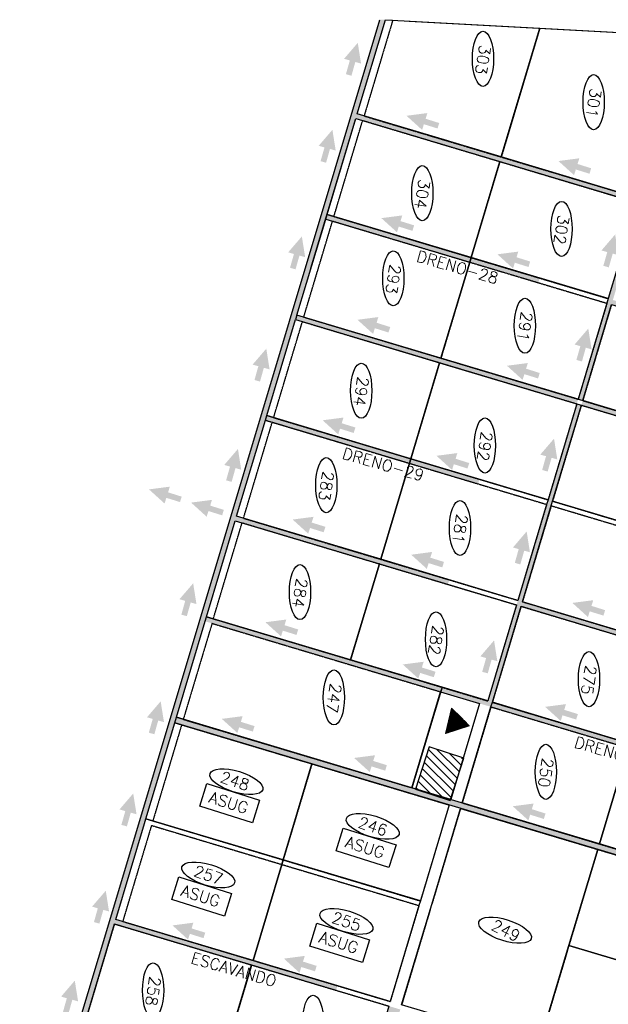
# Model space of a CAD drawing. Header units: millimetres. Extents: x 321136 to 325021, y 8937921 to 8941837.
# Tile 3 of 4: x 322684 to 323917, y 8939457 to 8941521. Entities that reach past the tile are written whole.
import ezdxf
from ezdxf.enums import TextEntityAlignment as Align

# ---------------------------------------------------------------- set-up
doc = ezdxf.new("R2010")
doc.units = ezdxf.units.MM
doc.linetypes.add('ACAD_ISO10W100', pattern=[18.5, 12, -3, 0.5, -3])
doc.linetypes.add('DASHED2', pattern=[0.3, 0.2, -0.1])
for name, color, linetype in [('000', 5, 'Continuous'), ('CORR', 7, 'DASHED2'), ('EB', 160, 'Continuous'), ('HATCH VARDE', 3, 'Continuous'), ('HATCH VERDE', 3, 'Continuous'), ('HATCH VERMELHA', 1, 'Continuous'), ('LOTE', 7, 'DASHED2'), ('NOVA MALHA', 1, 'Continuous'), ('PA-LOTE', 7, 'Continuous'), ('PA-NUM-LOTE-5', 3, 'Continuous'), ('RC', 4, 'Continuous')]:
    doc.layers.add(name, color=color, linetype=linetype)
doc.styles.add('140CL', font='simplex.shx')

# ---------------------------------------------------------------- blocks, each defined once
blk = doc.blocks.new('*X1')
at = {"color": 0}
for p, q in [((313863.2, 8918396), (313899.9, 8918432.7)), ((313863.3, 8918395.9), (313900, 8918432.6)), ((313863.4, 8918395.9), (313900, 8918432.5)), ((313863.6, 8918395.9), (313900, 8918432.3)), ((313863.7, 8918395.8), (313900.1, 8918432.2)), ((313863.9, 8918395.8), (313900.1, 8918432.1)), ((313864, 8918395.8), (313900.2, 8918431.9)), ((313864.2, 8918395.7), (313900.2, 8918431.8)), ((313864.3, 8918395.7), (313900.3, 8918431.7)), ((313864.4, 8918395.7), (313900.3, 8918431.5)), ((313864.6, 8918395.6), (313900.3, 8918431.4)), ((313864.7, 8918395.6), (313900.4, 8918431.3)), ((313864.9, 8918395.6), (313900.4, 8918431.1)), ((313865, 8918395.5), (313900.5, 8918431)), ((313865.2, 8918395.5), (313900.5, 8918430.8)), ((313865.3, 8918395.5), (313900.6, 8918430.7)), ((313865.4, 8918395.4), (313900.6, 8918430.6)), ((313865.6, 8918395.4), (313900.6, 8918430.4)), ((313865.7, 8918395.4), (313900.7, 8918430.3)), ((313865.9, 8918395.3), (313900.7, 8918430.2)), ((313866, 8918395.3), (313900.8, 8918430)), ((313866.2, 8918395.3), (313900.8, 8918429.9)), ((313866.3, 8918395.2), (313900.9, 8918429.8)), ((313866.4, 8918395.2), (313900.9, 8918429.6)), ((313866.6, 8918395.2), (313900.9, 8918429.5)), ((313866.7, 8918395.1), (313901, 8918429.4)), ((313866.9, 8918395.1), (313901, 8918429.2)), ((313867, 8918395.1), (313901.1, 8918429.1)), ((313867.2, 8918395), (313901.1, 8918429)), ((313867.3, 8918395), (313901.2, 8918428.8)), ((313867.4, 8918395), (313901.2, 8918428.7)), ((313867.6, 8918394.9), (313901.2, 8918428.6)), ((313867.7, 8918394.9), (313901.3, 8918428.4)), ((313867.9, 8918394.8), (313901.3, 8918428.3)), ((313868, 8918394.8), (313901.4, 8918428.2)), ((313868.2, 8918394.8), (313901.4, 8918428)), ((313868.3, 8918394.7), (313901.5, 8918427.9)), ((313868.4, 8918394.7), (313901.5, 8918427.8)), ((313868.6, 8918394.7), (313901.5, 8918427.6)), ((313868.7, 8918394.6), (313901.6, 8918427.5)), ((313868.9, 8918394.6), (313901.6, 8918427.4)), ((313869, 8918394.6), (313901.7, 8918427.2)), ((313869.2, 8918394.5), (313901.7, 8918427.1)), ((313869.3, 8918394.5), (313901.8, 8918427)), ((313869.4, 8918394.5), (313901.8, 8918426.8)), ((313869.6, 8918394.4), (313901.8, 8918426.7)), ((313869.7, 8918394.4), (313901.9, 8918426.6)), ((313869.9, 8918394.4), (313901.9, 8918426.4)), ((313870, 8918394.3), (313902, 8918426.3)), ((313870.2, 8918394.3), (313902, 8918426.2)), ((313870.3, 8918394.3), (313902.1, 8918426)), ((313870.4, 8918394.2), (313902.1, 8918425.9)), ((313870.6, 8918394.2), (313902.2, 8918425.8)), ((313870.7, 8918394.2), (313902.2, 8918425.6)), ((313870.9, 8918394.1), (313902.2, 8918425.5)), ((313871, 8918394.1), (313902.3, 8918425.4)), ((313871.2, 8918394.1), (313902.3, 8918425.2)), ((313871.3, 8918394), (313902.4, 8918425.1)), ((313871.4, 8918394), (313902.4, 8918425)), ((313871.6, 8918394), (313902.5, 8918424.8)), ((313871.7, 8918393.9), (313902.5, 8918424.7)), ((313871.9, 8918393.9), (313902.5, 8918424.6)), ((313872, 8918393.9), (313902.6, 8918424.4)), ((313872.2, 8918393.8), (313902.6, 8918424.3)), ((313872.3, 8918393.8), (313902.7, 8918424.2)), ((313872.4, 8918393.8), (313902.7, 8918424)), ((313872.6, 8918393.7), (313902.8, 8918423.9)), ((313872.7, 8918393.7), (313902.8, 8918423.8)), ((313872.9, 8918393.7), (313902.8, 8918423.6)), ((313873, 8918393.6), (313902.9, 8918423.5)), ((313873.2, 8918393.6), (313902.9, 8918423.4)), ((313873.3, 8918393.6), (313903, 8918423.2)), ((313873.4, 8918393.5), (313903, 8918423.1)), ((313873.6, 8918393.5), (313903.1, 8918423)), ((313873.7, 8918406.7), (313899.9, 8918432.9)), ((313873.7, 8918393.5), (313903.1, 8918422.8)), ((313873.9, 8918393.4), (313903.1, 8918422.7)), ((313874, 8918393.4), (313903.2, 8918422.6)), ((313874.2, 8918393.4), (313903.2, 8918422.4)), ((313874.3, 8918393.3), (313903.3, 8918422.3)), ((313874.4, 8918393.3), (313903.3, 8918422.2)), ((313874.6, 8918393.3), (313903.4, 8918422)), ((313874.7, 8918393.2), (313903.4, 8918421.9)), ((313874.9, 8918393.2), (313903.4, 8918421.8)), ((313875, 8918393.1), (313903.5, 8918421.6)), ((313875.2, 8918393.1), (313903.5, 8918421.5)), ((313875.3, 8918393.1), (313903.6, 8918421.4)), ((313875.4, 8918393), (313903.6, 8918421.2)), ((313875.6, 8918393), (313903.7, 8918421.1)), ((313875.7, 8918393), (313903.7, 8918421)), ((313875.9, 8918392.9), (313903.7, 8918420.8)), ((313876, 8918392.9), (313903.8, 8918420.7)), ((313876.2, 8918392.9), (313903.8, 8918420.6)), ((313876.3, 8918392.8), (313903.9, 8918420.4)), ((313876.4, 8918392.8), (313903.9, 8918420.3)), ((313888.9, 8918422), (313899.8, 8918433)), ((313876.6, 8918392.8), (313904, 8918420.2)), ((313876.7, 8918392.7), (313904, 8918420)), ((313876.9, 8918392.7), (313904, 8918419.9)), ((313877, 8918392.7), (313904.1, 8918419.8)), ((313877.2, 8918392.6), (313904.1, 8918419.6)), ((313877.3, 8918392.6), (313904.2, 8918419.5)), ((313877.4, 8918392.6), (313904.2, 8918419.4)), ((313877.6, 8918392.5), (313904.3, 8918419.2)), ((313877.7, 8918392.5), (313904.3, 8918419.1)), ((313877.9, 8918392.5), (313904.4, 8918419)), ((313878, 8918392.4), (313904.4, 8918418.8)), ((313878.2, 8918392.4), (313904.4, 8918418.7)), ((313878.3, 8918392.4), (313904.5, 8918418.6)), ((313878.4, 8918392.3), (313904.5, 8918418.4)), ((313878.6, 8918392.3), (313904.6, 8918418.3)), ((313878.7, 8918392.3), (313904.6, 8918418.2)), ((313878.9, 8918392.2), (313904.7, 8918418)), ((313879, 8918392.2), (313904.7, 8918417.9)), ((313879.2, 8918392.2), (313904.7, 8918417.8)), ((313879.3, 8918392.1), (313904.8, 8918417.6)), ((313879.4, 8918392.1), (313904.8, 8918417.5)), ((313879.6, 8918392.1), (313904.9, 8918417.4)), ((313879.7, 8918392), (313904.9, 8918417.2)), ((313879.9, 8918392), (313905, 8918417.1)), ((313880, 8918392), (313905, 8918416.9)), ((313880.2, 8918391.9), (313905, 8918416.8)), ((313880.3, 8918391.9), (313905.1, 8918416.7)), ((313880.4, 8918391.9), (313905.1, 8918416.5)), ((313880.6, 8918391.8), (313905.2, 8918416.4)), ((313880.7, 8918391.8), (313905.2, 8918416.3)), ((313880.9, 8918391.8), (313905.3, 8918416.1)), ((313881, 8918391.7), (313905.3, 8918416)), ((313881.2, 8918391.7), (313905.3, 8918415.9)), ((313881.3, 8918391.7), (313905.4, 8918415.7)), ((313881.4, 8918391.6), (313905.4, 8918415.6)), ((313881.6, 8918391.6), (313905.5, 8918415.5)), ((313881.7, 8918391.6), (313905.5, 8918415.3)), ((313881.9, 8918391.5), (313905.6, 8918415.2)), ((313882, 8918391.5), (313905.6, 8918415.1)), ((313882.1, 8918391.5), (313905.6, 8918414.9)), ((313882.3, 8918391.4), (313905.7, 8918414.8)), ((313882.4, 8918391.4), (313905.7, 8918414.7)), ((313882.6, 8918391.3), (313905.8, 8918414.5)), ((313882.7, 8918391.3), (313905.8, 8918414.4)), ((313882.9, 8918391.3), (313905.9, 8918414.3)), ((313883, 8918391.2), (313905.9, 8918414.1)), ((313883.1, 8918391.2), (313905.9, 8918414)), ((313883.3, 8918391.2), (313906, 8918413.9)), ((313883.4, 8918391.1), (313906, 8918413.7)), ((313883.6, 8918391.1), (313906.1, 8918413.6)), ((313883.7, 8918391.1), (313906.1, 8918413.5)), ((313883.9, 8918391), (313906.2, 8918413.3)), ((313884, 8918391), (313906.2, 8918413.2)), ((313884.1, 8918391), (313906.2, 8918413.1)), ((313884.3, 8918390.9), (313906.3, 8918412.9)), ((313884.4, 8918390.9), (313906.3, 8918412.8)), ((313884.6, 8918390.9), (313906.4, 8918412.7)), ((313884.7, 8918390.8), (313906.4, 8918412.5)), ((313884.9, 8918390.8), (313906.5, 8918412.4)), ((313885, 8918390.8), (313906.5, 8918412.3)), ((313885.1, 8918390.7), (313906.6, 8918412.1)), ((313885.3, 8918390.7), (313906.6, 8918412)), ((313885.4, 8918390.7), (313906.6, 8918411.9)), ((313885.6, 8918390.6), (313906.7, 8918411.7)), ((313885.7, 8918390.6), (313906.7, 8918411.6)), ((313885.9, 8918390.6), (313906.8, 8918411.5)), ((313886, 8918390.5), (313906.8, 8918411.3)), ((313886.1, 8918390.5), (313906.9, 8918411.2)), ((313886.3, 8918390.5), (313906.9, 8918411.1)), ((313886.4, 8918390.4), (313906.9, 8918410.9)), ((313886.6, 8918390.4), (313907, 8918410.8)), ((313886.7, 8918390.4), (313907, 8918410.7)), ((313886.9, 8918390.3), (313907.1, 8918410.5)), ((313887, 8918390.3), (313907.1, 8918410.4)), ((313887.1, 8918390.3), (313907.2, 8918410.3)), ((313887.3, 8918390.2), (313907.2, 8918410.1)), ((313887.4, 8918390.2), (313907.2, 8918410)), ((313887.6, 8918390.2), (313907.3, 8918409.9)), ((313887.7, 8918390.1), (313907.3, 8918409.7)), ((313887.9, 8918390.1), (313907.4, 8918409.6)), ((313888, 8918390.1), (313907.4, 8918409.5)), ((313888.1, 8918390), (313907.5, 8918409.3)), ((313888.3, 8918390), (313907.5, 8918409.2)), ((313888.4, 8918390), (313907.5, 8918409.1)), ((313888.6, 8918389.9), (313907.6, 8918408.9)), ((313888.7, 8918389.9), (313907.6, 8918408.8)), ((313888.9, 8918389.9), (313907.7, 8918408.7)), ((313889, 8918389.8), (313907.7, 8918408.5)), ((313889.1, 8918389.8), (313907.8, 8918408.4)), ((313889.3, 8918389.8), (313907.8, 8918408.3)), ((313889.4, 8918389.7), (313907.8, 8918408.1)), ((313889.6, 8918389.7), (313907.9, 8918408)), ((313889.7, 8918389.6), (313907.9, 8918407.9)), ((313889.9, 8918389.6), (313908, 8918407.7)), ((313890, 8918389.6), (313908, 8918407.6)), ((313890.1, 8918389.5), (313908.1, 8918407.5)), ((313890.3, 8918389.5), (313908.1, 8918407.3)), ((313890.4, 8918389.5), (313908.1, 8918407.2)), ((313890.6, 8918389.4), (313908.2, 8918407.1)), ((313890.7, 8918389.4), (313908.2, 8918406.9)), ((313890.9, 8918389.4), (313908.3, 8918406.8)), ((313891, 8918389.3), (313908.3, 8918406.7)), ((313891.1, 8918389.3), (313908.4, 8918406.5)), ((313891.3, 8918389.3), (313908.4, 8918406.4)), ((313891.4, 8918389.2), (313908.4, 8918406.3)), ((313891.6, 8918389.2), (313908.5, 8918406.1)), ((313891.7, 8918389.2), (313908.5, 8918406)), ((313891.9, 8918389.1), (313908.6, 8918405.9)), ((313892, 8918389.1), (313908.6, 8918405.7)), ((313892.1, 8918389.1), (313908.7, 8918405.6)), ((313892.3, 8918389), (313908.7, 8918405.5)), ((313892.4, 8918389), (313908.8, 8918405.3)), ((313892.6, 8918389), (313908.8, 8918405.2)), ((313892.7, 8918388.9), (313908.8, 8918405.1)), ((313892.9, 8918388.9), (313908.9, 8918404.9)), ((313893, 8918388.9), (313908.9, 8918404.8)), ((313893.1, 8918388.8), (313909, 8918404.7)), ((313893.3, 8918388.8), (313909, 8918404.5)), ((313893.4, 8918388.8), (313909.1, 8918404.4)), ((313893.6, 8918388.7), (313909.1, 8918404.3)), ((313893.7, 8918388.7), (313909.1, 8918404.1)), ((313893.9, 8918388.7), (313909.2, 8918404)), ((313894, 8918388.6), (313909.2, 8918403.9)), ((313894.1, 8918388.6), (313909.3, 8918403.7)), ((313894.3, 8918388.6), (313909.3, 8918403.6)), ((313894.4, 8918388.5), (313909.4, 8918403.5)), ((313894.6, 8918388.5), (313909.4, 8918403.3)), ((313894.7, 8918388.5), (313909.4, 8918403.2)), ((313894.9, 8918388.4), (313909.5, 8918403.1)), ((313895, 8918388.4), (313909.5, 8918402.9)), ((313895.1, 8918388.4), (313909.6, 8918402.8)), ((313895.3, 8918388.3), (313909.6, 8918402.6)), ((313895.4, 8918388.3), (313909.7, 8918402.5)), ((313895.6, 8918388.3), (313909.7, 8918402.4)), ((313895.7, 8918388.2), (313909.7, 8918402.2)), ((313895.9, 8918388.2), (313909.8, 8918402.1)), ((313896, 8918388.2), (313909.8, 8918402)), ((313896.1, 8918388.1), (313909.9, 8918401.8)), ((313896.3, 8918388.1), (313909.9, 8918401.7)), ((313896.4, 8918388.1), (313910, 8918401.6)), ((313896.6, 8918388), (313910, 8918401.4)), ((313896.7, 8918388), (313910, 8918401.3)), ((313896.9, 8918387.9), (313910.1, 8918401.2)), ((313897, 8918387.9), (313910.1, 8918401)), ((313897.1, 8918387.9), (313910.2, 8918400.9)), ((313897.3, 8918387.8), (313910.2, 8918400.8)), ((313897.4, 8918387.8), (313910.3, 8918400.6)), ((313897.6, 8918387.8), (313910.3, 8918400.5)), ((313897.7, 8918387.7), (313910.3, 8918400.4)), ((313897.9, 8918387.7), (313910.4, 8918400.2)), ((313898, 8918387.7), (313910.4, 8918400.1)), ((313898.1, 8918387.6), (313910.5, 8918400)), ((313898.3, 8918387.6), (313910.5, 8918399.8)), ((313898.4, 8918387.6), (313910.6, 8918399.7)), ((313898.6, 8918387.5), (313910.6, 8918399.6)), ((313898.7, 8918387.5), (313910.6, 8918399.4)), ((313898.9, 8918387.5), (313910.7, 8918399.3)), ((313899, 8918387.4), (313910.7, 8918399.2)), ((313899.1, 8918387.4), (313910.8, 8918399)), ((313899.3, 8918387.4), (313910.8, 8918398.9)), ((313899.4, 8918387.3), (313910.9, 8918398.8)), ((313899.6, 8918387.3), (313910.9, 8918398.6)), ((313899.7, 8918387.3), (313911, 8918398.5)), ((313899.9, 8918387.2), (313911, 8918398.4)), ((313900, 8918387.2), (313911, 8918398.2)), ((313900.1, 8918387.2), (313911.1, 8918398.1)), ((313900.3, 8918387.1), (313911.1, 8918398)), ((313900.4, 8918387.1), (313911.2, 8918397.8)), ((313900.6, 8918387.1), (313911.2, 8918397.7)), ((313900.7, 8918387), (313911.3, 8918397.6)), ((313900.9, 8918387), (313911.3, 8918397.4)), ((313901, 8918387), (313911.3, 8918397.3)), ((313901.1, 8918386.9), (313911.4, 8918397.2)), ((313901.3, 8918386.9), (313911.4, 8918397)), ((313901.4, 8918386.9), (313911.5, 8918396.9)), ((313901.6, 8918386.8), (313911.5, 8918396.8)), ((313901.7, 8918386.8), (313911.6, 8918396.6)), ((313901.9, 8918386.8), (313911.6, 8918396.5)), ((313902, 8918386.7), (313911.6, 8918396.4)), ((313902.1, 8918386.7), (313911.7, 8918396.2)), ((313902.3, 8918386.7), (313911.7, 8918396.1)), ((313902.4, 8918386.6), (313911.8, 8918396)), ((313902.6, 8918386.6), (313911.8, 8918395.8)), ((313902.7, 8918386.6), (313911.9, 8918395.7)), ((313902.9, 8918386.5), (313911.9, 8918395.6)), ((313903, 8918386.5), (313911.9, 8918395.4)), ((313903.1, 8918386.5), (313912, 8918395.3)), ((313903.3, 8918386.4), (313912, 8918395.2)), ((313903.4, 8918386.4), (313912.1, 8918395)), ((313903.6, 8918386.4), (313912.1, 8918394.9)), ((313903.7, 8918386.3), (313912.2, 8918394.8)), ((313903.9, 8918386.3), (313912.2, 8918394.6)), ((313904, 8918386.3), (313912.2, 8918394.5)), ((313904.1, 8918386.2), (313912.3, 8918394.4)), ((313904.3, 8918386.2), (313912.3, 8918394.2)), ((313904.4, 8918386.1), (313912.4, 8918394.1)), ((313904.6, 8918386.1), (313912.4, 8918394)), ((313904.7, 8918386.1), (313912.5, 8918393.8)), ((313904.9, 8918386), (313912.5, 8918393.7)), ((313905, 8918386), (313912.5, 8918393.6)), ((313905.1, 8918386), (313912.6, 8918393.4)), ((313905.3, 8918385.9), (313912.6, 8918393.3)), ((313905.4, 8918385.9), (313912.7, 8918393.2)), ((313905.6, 8918385.9), (313912.7, 8918393)), ((313905.7, 8918385.8), (313912.8, 8918392.9)), ((313905.9, 8918385.8), (313912.8, 8918392.8)), ((313906, 8918385.8), (313912.8, 8918392.6)), ((313906.1, 8918385.7), (313912.9, 8918392.5)), ((313906.3, 8918385.7), (313912.9, 8918392.4)), ((313906.4, 8918385.7), (313913, 8918392.2)), ((313906.6, 8918385.6), (313913, 8918392.1)), ((313906.7, 8918385.6), (313913.1, 8918392)), ((313906.9, 8918385.6), (313913.1, 8918391.8)), ((313907, 8918385.5), (313913.1, 8918391.7)), ((313907.1, 8918385.5), (313913.2, 8918391.6)), ((313907.3, 8918385.5), (313913.2, 8918391.4)), ((313907.4, 8918385.4), (313913.3, 8918391.3)), ((313907.6, 8918385.4), (313913.3, 8918391.2)), ((313907.7, 8918385.4), (313913.4, 8918391)), ((313907.9, 8918385.3), (313913.4, 8918390.9)), ((313908, 8918385.3), (313913.5, 8918390.8)), ((313908.1, 8918385.3), (313913.5, 8918390.6)), ((313908.3, 8918385.2), (313913.5, 8918390.5)), ((313908.4, 8918385.2), (313913.6, 8918390.4)), ((313908.6, 8918385.2), (313913.6, 8918390.2)), ((313908.7, 8918385.1), (313913.7, 8918390.1)), ((313908.9, 8918385.1), (313913.7, 8918390)), ((313909, 8918385.1), (313913.8, 8918389.8)), ((313909.1, 8918385), (313913.8, 8918389.7)), ((313909.3, 8918385), (313913.8, 8918389.6)), ((313909.4, 8918385), (313913.9, 8918389.4)), ((313909.6, 8918384.9), (313913.9, 8918389.3)), ((313909.7, 8918384.9), (313914, 8918389.2)), ((313909.9, 8918384.9), (313914, 8918389)), ((313910, 8918384.8), (313914.1, 8918388.9)), ((313910.1, 8918384.8), (313914.1, 8918388.8)), ((313910.3, 8918384.8), (313914.1, 8918388.6)), ((313910.4, 8918384.7), (313914.2, 8918388.5)), ((313910.6, 8918384.7), (313914.2, 8918388.3)), ((313910.7, 8918384.7), (313914.3, 8918388.2)), ((313910.9, 8918384.6), (313914.3, 8918388.1)), ((313911, 8918384.6), (313914.4, 8918387.9)), ((313911.1, 8918384.6), (313914.4, 8918387.8)), ((313911.3, 8918384.5), (313914.4, 8918387.7)), ((313911.4, 8918384.5), (313914.5, 8918387.5)), ((313911.6, 8918384.4), (313914.5, 8918387.4)), ((313911.7, 8918384.4), (313914.6, 8918387.3)), ((313911.9, 8918384.4), (313914.6, 8918387.1)), ((313912, 8918384.3), (313914.7, 8918387)), ((313912.1, 8918384.3), (313914.7, 8918386.9)), ((313912.3, 8918384.3), (313914.7, 8918386.7)), ((313912.4, 8918384.2), (313914.8, 8918386.6)), ((313912.6, 8918384.2), (313914.8, 8918386.5)), ((313912.7, 8918384.2), (313914.9, 8918386.3)), ((313912.9, 8918384.1), (313914.9, 8918386.2)), ((313913, 8918384.1), (313915, 8918386.1)), ((313913.1, 8918384.1), (313915, 8918385.9)), ((313913.3, 8918384), (313915, 8918385.8)), ((313913.4, 8918384), (313915.1, 8918385.7)), ((313913.6, 8918384), (313915.1, 8918385.5)), ((313913.7, 8918383.9), (313915.2, 8918385.4)), ((313913.9, 8918383.9), (313915.2, 8918385.3)), ((313914, 8918383.9), (313915.3, 8918385.1)), ((313914.1, 8918383.8), (313915.3, 8918385)), ((313914.3, 8918383.8), (313915.3, 8918384.9)), ((313914.4, 8918383.8), (313915.4, 8918384.7)), ((313914.6, 8918383.7), (313915.4, 8918384.6)), ((313914.7, 8918383.7), (313915.5, 8918384.5)), ((313914.8, 8918383.7), (313915.5, 8918384.3)), ((313915, 8918383.6), (313915.6, 8918384.2)), ((313915.1, 8918383.6), (313915.6, 8918384.1)), ((313915.3, 8918383.6), (313915.7, 8918383.9)), ((313915.4, 8918383.5), (313915.7, 8918383.8)), ((313915.6, 8918383.5), (313915.7, 8918383.7)), ((313915.7, 8918383.5), (313915.8, 8918383.5))]:
    blk.add_line(p, q, dxfattribs=at)
blk = doc.blocks.new('*X2')
at = {"color": 0}
for p, q in [((312795.5, 8921908.9), (312856.5, 8921970)), ((312795.7, 8921926.8), (312843.1, 8921974.3)), ((312804, 8921952.8), (312829.7, 8921978.5)), ((312812.4, 8921978.8), (312816.4, 8921982.8)), ((312808.8, 8921904.6), (312869.9, 8921965.7)), ((312822.2, 8921900.3), (312883.3, 8921961.4)), ((312835.6, 8921896), (312896.7, 8921957.1)), ((312849, 8921891.7), (312898.2, 8921940.9)), ((312862.4, 8921887.4), (312889.8, 8921914.9)), ((312875.8, 8921883.1), (312881.5, 8921888.8))]:
    blk.add_line(p, q, dxfattribs=at)

msp = doc.modelspace()

# ---------------------------------------------------------------- hatches: boundary and pattern name
at = {"layer": 'HATCH VARDE'}
h = msp.add_hatch(color=256, dxfattribs=at)
h.paths.add_polyline_path([(324091.9, 8941497.4), (324081.7, 8941486), (324081.7, 8941486), (324091.9, 8941485.4), (324487.8, 8941463.7), (324488.4, 8941475.7)])
h.paths.add_polyline_path([(324091.9, 8941485.4), (324081.7, 8941486), (323664.4, 8940093), (323674, 8940090.2)])
h.paths.add_polyline_path([(323989.6, 8941143.9), (323986.8, 8941134.3), (324844.4, 8940877.4), (324847.2, 8940887)])
h.paths.add_polyline_path([(323390.9, 8941323.2), (323388, 8941313.7), (323977.2, 8941137.2), (323980, 8941146.8)])
h.paths.add_polyline_path([(323450, 8941520.6), (323438, 8941520.6), (322684.9, 8939006.4), (322695.9, 8939003.1), (323261.8, 8940892.2), (323261.8, 8940892.2), (323264.6, 8940901.7)])
h.paths.add_polyline_path([(323853.8, 8940725.3), (323850.9, 8940715.7), (324722.6, 8940454.6), (324725.5, 8940464.2)])
h.paths.add_polyline_path([(323264.6, 8940901.7), (323261.8, 8940892.2), (323850.9, 8940715.7), (323853.8, 8940725.3)])
h.paths.add_polyline_path([(323853.8, 8940725.3), (323853.8, 8940725.3), (323850.9, 8940715.7), (323850.9, 8940715.7)], flags=16)
h.paths.add_polyline_path([(323737.1, 8940300.9), (323734.3, 8940291.3), (324596.4, 8940033.1), (324599.3, 8940042.7)])
h.paths.add_polyline_path([(323012.1, 8940058.8), (323008.7, 8940047.3), (324469.6, 8939609.7), (324473, 8939621.2)])
h.paths.add_polyline_path([(323481.2, 8939446.4), (323457.2, 8939453.6), (323331, 8939032.1), (323354.9, 8939024.9)])
h.paths.add_polyline_path([(323357.8, 8939034.5), (323357.7, 8939034.3), (323354.9, 8939024.9), (324230.2, 8938762.7), (324233.1, 8938772.3)])
h.paths.add_polyline_path([(323354.9, 8939024.9), (323331, 8939032.1), (323300.8, 8938931.5), (323324.8, 8938924.3)])
for points in [[(323494.2, 8941319.2), (323526.9, 8941289.6), (323530.6, 8941301.5), (323559.2, 8941292.6), (323562.8, 8941304), (323534.2, 8941313), (323537.9, 8941324.9)], [(323812.5, 8941224.4), (323845.2, 8941194.8), (323848.9, 8941206.7), (323877.5, 8941197.8), (323881.1, 8941209.2), (323852.5, 8941218.2), (323856.2, 8941230.1)], [(323391.5, 8940891.7), (323424.2, 8940862.1), (323427.9, 8940874), (323456.5, 8940865.1), (323460.1, 8940876.5), (323431.5, 8940885.5), (323435.2, 8940897.4)], [(323704.7, 8940795.4), (323737.3, 8940765.8), (323741.1, 8940777.7), (323769.7, 8940768.8), (323773.3, 8940780.2), (323744.7, 8940789.2), (323748.4, 8940801.1)], [(322954.7, 8940536.3), (322987.4, 8940506.7), (322991.1, 8940518.6), (323019.7, 8940509.7), (323023.3, 8940521.1), (322994.7, 8940530.1), (322998.4, 8940542)], [(323043, 8940508.6), (323075.6, 8940479), (323079.3, 8940490.9), (323108, 8940481.9), (323111.6, 8940493.4), (323082.9, 8940502.3), (323086.7, 8940514.3)], [(323841.7, 8940298.4), (323874.3, 8940268.8), (323878, 8940280.7), (323906.7, 8940271.8), (323910.3, 8940283.2), (323881.6, 8940292.2), (323885.4, 8940304.1)], [(323107.3, 8940055.4), (323139.9, 8940025.8), (323143.6, 8940037.7), (323172.3, 8940028.8), (323175.9, 8940040.2), (323147.2, 8940049.2), (323151, 8940061.1)], [(323384.5, 8939973.5), (323417.2, 8939943.9), (323420.9, 8939955.8), (323449.5, 8939946.9), (323453.1, 8939958.3), (323424.5, 8939967.3), (323428.2, 8939979.2)], [(323716.8, 8939872.3), (323749.5, 8939842.7), (323753.2, 8939854.6), (323781.9, 8939845.7), (323785.4, 8939857.1), (323756.8, 8939866.1), (323760.5, 8939878)]]:
    msp.add_hatch(color=256, dxfattribs=at).paths.add_polyline_path(points)
at = {"layer": 'HATCH VERDE'}
for points in [[(323392.1, 8941472.1), (323363.4, 8941438.6), (323375.5, 8941435.2), (323367.3, 8941406.4), (323378.9, 8941403.1), (323387, 8941432), (323399, 8941428.6)], [(323339, 8941289.8), (323310.3, 8941256.3), (323322.4, 8941252.9), (323314.2, 8941224.1), (323325.7, 8941220.8), (323333.9, 8941249.7), (323345.9, 8941246.3)], [(323275, 8941066.4), (323246.3, 8941033), (323258.4, 8941029.6), (323250.2, 8941000.7), (323261.8, 8940997.4), (323269.9, 8941026.3), (323281.9, 8941022.9)], [(323931.3, 8941070.5), (323902.6, 8941037), (323914.7, 8941033.6), (323906.5, 8941004.8), (323918, 8941001.5), (323926.2, 8941030.4), (323938.2, 8941027)], [(323875, 8940873.3), (323846.3, 8940839.9), (323858.3, 8940836.5), (323850.1, 8940807.6), (323861.7, 8940804.3), (323869.8, 8940833.2), (323881.9, 8940829.8)], [(323200.5, 8940831.2), (323171.8, 8940797.8), (323183.9, 8940794.4), (323175.7, 8940765.5), (323187.3, 8940762.2), (323195.4, 8940791.1), (323207.4, 8940787.7)], [(323803.2, 8940642.6), (323774.5, 8940609.2), (323786.5, 8940605.8), (323778.3, 8940576.9), (323789.9, 8940573.6), (323798.1, 8940602.5), (323810.1, 8940599.1)], [(323141.1, 8940621), (323112.4, 8940587.5), (323124.5, 8940584.1), (323116.3, 8940555.3), (323127.8, 8940552), (323136, 8940580.9), (323148, 8940577.5)], [(323745.9, 8940448.1), (323717.2, 8940414.6), (323729.2, 8940411.2), (323721.1, 8940382.3), (323732.6, 8940379.1), (323740.8, 8940407.9), (323752.8, 8940404.5)], [(323047.3, 8940339.5), (323018.6, 8940306.1), (323030.7, 8940302.7), (323022.5, 8940273.8), (323034, 8940270.6), (323042.2, 8940299.4), (323054.2, 8940296)], [(323677.6, 8940219.8), (323648.9, 8940186.3), (323661, 8940182.9), (323652.8, 8940154), (323664.4, 8940150.8), (323672.5, 8940179.6), (323684.5, 8940176.2)], [(322979.2, 8940092.2), (322950.6, 8940058.7), (322962.6, 8940055.3), (322954.4, 8940026.4), (322966, 8940023.2), (322974.1, 8940052), (322986.2, 8940048.6)], [(322921.7, 8939899.1), (322893, 8939865.6), (322905.1, 8939862.2), (322896.9, 8939833.3), (322908.5, 8939830.1), (322916.6, 8939858.9), (322928.7, 8939855.5)], [(322864.2, 8939695.3), (322835.5, 8939661.9), (322847.6, 8939658.5), (322839.4, 8939629.6), (322850.9, 8939626.3), (322859.1, 8939655.2), (322871.1, 8939651.8)], [(322799.3, 8939506.9), (322770.7, 8939473.4), (322782.7, 8939470), (322774.5, 8939441.2), (322786.1, 8939437.9), (322794.2, 8939466.8), (322806.3, 8939463.4)]]:
    msp.add_hatch(color=256, dxfattribs=at).paths.add_polyline_path(points)
at = {"layer": 'HATCH VERMELHA'}
h = msp.add_hatch(color=256, dxfattribs=at)
h.paths.add_polyline_path([(322759.1, 8939213.8), (322756.2, 8939204.3), (323187.3, 8939075.1), (323190.1, 8939084.7)])
h.paths.add_polyline_path([(322822.2, 8939424.6), (322819.3, 8939415), (323270.5, 8939279.9), (323273.4, 8939289.4)])
h.paths.add_polyline_path([(323420.9, 8939245.2), (323418, 8939235.7), (324288.8, 8938974.8), (324291.5, 8938984.5)])
h.paths.add_polyline_path([(322885.3, 8939635.3), (322882.4, 8939625.8), (323346.6, 8939486.7), (323349.4, 8939496.3)])
h.paths.add_polyline_path([(323075.3, 8940269.5), (323072.4, 8940259.9), (323086.8, 8940255.6), (324533.3, 8939822.3), (324536.1, 8939831.9)])
h.paths.add_polyline_path([(323138.4, 8940480.3), (323135.5, 8940470.7), (323581, 8940337.2), (323583.8, 8940346.8)])
h.paths.add_polyline_path([(323201.5, 8940691), (323198.6, 8940681.4), (323644.1, 8940548), (323647, 8940557.6)])
h.paths.add_polyline_path([(323327.8, 8941112.5), (323324.9, 8941102.9), (323770.4, 8940969.5), (323773.2, 8940979.1)])
h.paths.add_polyline_path([(323926.5, 8940933.2), (323923.6, 8940923.6), (324783.8, 8940665.9), (324786.6, 8940675.5)])
for points in [[(323441.6, 8941104.7), (323474.2, 8941075.1), (323478, 8941087.1), (323506.6, 8941078.1), (323510.2, 8941089.6), (323481.6, 8941098.5), (323485.3, 8941110.4)], [(323684.7, 8941028.9), (323717.3, 8940999.3), (323721.1, 8941011.3), (323749.7, 8941002.3), (323753.3, 8941013.8), (323724.6, 8941022.7), (323728.4, 8941034.6)], [(323318.5, 8940681.1), (323351.2, 8940651.5), (323354.9, 8940663.5), (323383.6, 8940654.5), (323387.1, 8940666), (323358.5, 8940674.9), (323362.2, 8940686.8)], [(323557, 8940606.7), (323589.6, 8940577.1), (323593.4, 8940589), (323622, 8940580.1), (323625.6, 8940591.5), (323597, 8940600.5), (323600.7, 8940612.4)], [(323255.7, 8940473.1), (323288.3, 8940443.5), (323292.1, 8940455.4), (323320.7, 8940446.4), (323324.3, 8940457.9), (323295.6, 8940466.8), (323299.4, 8940478.8)], [(323504.1, 8940399.4), (323536.8, 8940369.8), (323540.5, 8940381.8), (323569.2, 8940372.8), (323572.7, 8940384.3), (323544.1, 8940393.2), (323547.8, 8940405.2)], [(323198.7, 8940257.9), (323231.4, 8940228.3), (323235.1, 8940240.3), (323263.8, 8940231.3), (323267.3, 8940242.8), (323238.7, 8940251.7), (323242.4, 8940263.6)], [(323486.4, 8940169.4), (323519, 8940139.8), (323522.8, 8940151.7), (323551.4, 8940142.7), (323555, 8940154.2), (323526.4, 8940163.1), (323530.1, 8940175.1)], [(323784.6, 8940080.6), (323817.3, 8940051), (323821, 8940062.9), (323849.6, 8940054), (323853.2, 8940065.4), (323824.6, 8940074.4), (323828.3, 8940086.3)], [(323004, 8939622.6), (323036.6, 8939593), (323040.4, 8939604.9), (323069, 8939595.9), (323072.6, 8939607.4), (323044, 8939616.3), (323047.7, 8939628.3)], [(323237.4, 8939553), (323270, 8939523.4), (323273.8, 8939535.4), (323302.4, 8939526.4), (323306, 8939537.8), (323277.4, 8939546.8), (323281.1, 8939558.7)]]:
    msp.add_hatch(color=256, dxfattribs=at).paths.add_polyline_path(points)

# ---------------------------------------------------------------- linework, layer by layer
at = {"layer": '000'}
for p, q in [((322870.4, 8939625.8), (323438, 8941520.6)), ((322683.9, 8939003.1), (322870.4, 8939625.8)), ((322882.4, 8939625.8), (322882.4, 8939625.8))]:
    msp.add_line(p, q, dxfattribs=at)
at = {"layer": 'CORR'}
for p, q in [((323465.4, 8941519.7), (323405.3, 8941318.9)), ((323342.2, 8941108.2), (323402.4, 8941309.4)), ((323402.4, 8941309.4), (323977.2, 8941137.2)), ((323405.3, 8941318.9), (323980.1, 8941146.8)), ((323279, 8940897.4), (323339.3, 8941098.6)), ((323339.3, 8941098.6), (323914.1, 8940926.4)), ((323342.2, 8941108.2), (323916.9, 8940936)), ((323914.1, 8940926.4), (323853.8, 8940725.3)), ((323923.6, 8940923.6), (323863.4, 8940722.4)), ((323279, 8940897.4), (323853.8, 8940725.3)), ((323215.9, 8940686.7), (323276.2, 8940887.9)), ((323276.2, 8940887.9), (323850.9, 8940715.7)), ((323850.9, 8940715.7), (323790.7, 8940514.5)), ((323860.5, 8940712.8), (323800.2, 8940511.7)), ((323860.5, 8940712.8), (324722.7, 8940454.6)), ((323863.4, 8940722.4), (324725.5, 8940464.2)), ((323215.9, 8940686.7), (323790.7, 8940514.5)), ((323152.8, 8940475.9), (323213, 8940677.1)), ((323213, 8940677.1), (323787.8, 8940504.9)), ((323787.8, 8940504.9), (323727.5, 8940303.8)), ((323797.4, 8940502.1), (323737.1, 8940300.9)), ((323797.4, 8940502.1), (324659.5, 8940243.8)), ((323800.2, 8940511.7), (324662.4, 8940253.4)), ((323089.6, 8940265.2), (323149.9, 8940466.4)), ((323149.9, 8940466.4), (323724.7, 8940294.2)), ((323152.8, 8940475.9), (323727.5, 8940303.8)), ((323724.7, 8940294.2), (323664.4, 8940093)), ((323734.3, 8940291.3), (323674, 8940090.2)), ((323734.3, 8940291.3), (324596.4, 8940033.1)), ((323737.1, 8940300.9), (324599.3, 8940042.7)), ((323086.8, 8940255.6), (323026.5, 8940054.4)), ((323086.8, 8940255.6), (323565.7, 8940112.1)), ((323089.6, 8940265.2), (323664.4, 8940093)), ((323674, 8940090.2), (324536.1, 8939831.9)), ((323671.1, 8940080.6), (323610.9, 8939879.4)), ((323671.1, 8940080.6), (324533.3, 8939822.3)), ((323026.5, 8940054.4), (323505.5, 8939911)), ((323023.1, 8940043), (322962.8, 8939841.8)), ((323023.1, 8940043), (323583.5, 8939875.1)), ((323610.9, 8939879.4), (324473, 8939621.2)), ((323583.5, 8939875.1), (323523.2, 8939673.9)), ((323607.4, 8939867.9), (323547.2, 8939666.7)), ((323607.4, 8939867.9), (324469.6, 8939609.7)), ((322962.8, 8939841.8), (323523.2, 8939673.9)), ((322959.9, 8939832.2), (322899.7, 8939631)), ((322959.9, 8939832.2), (323520.3, 8939664.3)), ((323520.3, 8939664.3), (323460.1, 8939463.2)), ((323544.3, 8939657.2), (323484, 8939456)), ((322899.7, 8939631), (323460.1, 8939463.2)), ((322882.4, 8939625.8), (322822.2, 8939424.6)), ((322882.4, 8939625.8), (323457.2, 8939453.6))]:
    msp.add_line(p, q, dxfattribs=at)
at = {"layer": 'EB', "linetype": 'Continuous'}
for p, q in [((323588.7, 8940077.7), (323576.1, 8940025)), ((323588.7, 8940077.7), (323625.8, 8940041)), ((323625.8, 8940041), (323576.1, 8940025))]:
    msp.add_line(p, q, dxfattribs=at)
at = {"layer": 'HATCH VARDE'}
for points in [[(324722.6, 8940454.6), (324725.5, 8940464.2), (323264.6, 8940901.7), (323261.8, 8940892.2)], [(323008.7, 8940047.3), (323012.1, 8940058.8), (324473, 8939621.2), (324469.6, 8939609.7)]]:
    msp.add_lwpolyline(points, close=True, dxfattribs=at)
at = {"layer": 'LOTE'}
for p, q in [((323773.5, 8941502.8), (323692.7, 8941232.9)), ((323689.8, 8941223.3), (323629.5, 8941022.1)), ((323626.7, 8941012.5), (323566.4, 8940811.4)), ((323563.5, 8940801.8), (323503.3, 8940600.6)), ((323500.4, 8940591), (323440.2, 8940389.9)), ((323437.3, 8940380.3), (323377, 8940179.1)), ((323565.7, 8940112.1), (323505.5, 8939911)), ((323958.5, 8939994.5), (323898.2, 8939793.3)), ((323296.1, 8939961.2), (323235.8, 8939760)), ((323894.8, 8939781.8), (323834.5, 8939580.7)), ((323233, 8939750.4), (323172.7, 8939549.3)), ((323831.7, 8939571.1), (323771.4, 8939369.9)), ((323169.8, 8939539.7), (323109.6, 8939338.5))]:
    msp.add_line(p, q, dxfattribs=at)
at = {"layer": 'PA-LOTE', "linetype": 'ACAD_ISO10W100', "ltscale": 0.03}
msp.add_line((323198.6, 8940681.4), (323500.4, 8940591), dxfattribs=at)
at = {"layer": 'PA-LOTE'}
for p, q in [((323423.3, 8940333.5), (323377, 8940179.1)), ((323423.3, 8940333.5), (323377, 8940179.1)), ((323568.6, 8940121.7), (323505.5, 8939911))]:
    msp.add_line(p, q, dxfattribs=at)
for points in [[(323390.9, 8941323.2), (323450, 8941520.6), (323773.5, 8941502.9), (323700.7, 8941259.8)], [(323390.9, 8941323.2), (323450, 8941520.6), (323773.5, 8941502.9), (323692.7, 8941232.9), (323390.9, 8941323.2)], [(323390.9, 8941323.2), (323450, 8941520.6), (323773.5, 8941502.9), (323692.7, 8941232.9), (323390.9, 8941323.2)], [(323500, 8941517.8), (324532.6, 8941461.3)], [(323692.7, 8941232.9), (323773.5, 8941502.9), (324081.6, 8941486), (323980, 8941146.8), (323692.7, 8941232.9)], [(323700.7, 8941259.8), (323773.5, 8941502.9), (324081.6, 8941486), (324008.8, 8941242.9)], [(323580.7, 8941266.4), (323390.9, 8941323.2)], [(323294.1, 8941000), (323388, 8941313.7), (323538.1, 8941268.7)], [(323689.8, 8941223.3), (323629.5, 8941022.1), (323327.8, 8941112.5), (323388, 8941313.7), (323689.8, 8941223.3)], [(323689.8, 8941223.3), (323629.5, 8941022.1), (323327.8, 8941112.5), (323388, 8941313.7), (323689.8, 8941223.3)], [(323977.2, 8941137.2), (323916.9, 8940936), (323629.5, 8941022.1), (323689.8, 8941223.3), (323977.2, 8941137.2)], [(323264.6, 8940901.7), (323324.9, 8941102.9), (323327.8, 8941112.5), (323629.5, 8941022.1), (323626.7, 8941012.5), (323566.4, 8940811.4), (323264.6, 8940901.7)], [(323264.6, 8940901.7), (323324.9, 8941102.9), (323327.8, 8941112.5), (323629.5, 8941022.1), (323626.7, 8941012.5), (323566.4, 8940811.4), (323264.6, 8940901.7)], [(323566.4, 8940811.4), (323626.7, 8941012.5), (323629.5, 8941022.1), (323916.9, 8940936), (323914, 8940926.4), (323853.8, 8940725.3), (323566.4, 8940811.4)], [(323863.4, 8940722.4), (323923.6, 8940923.6), (323923.6, 8940923.6), (324211, 8940837.5), (324211, 8940837.5), (324150.7, 8940636.3), (323863.4, 8940722.4)], [(323563.5, 8940801.8), (323503.3, 8940600.6), (323201.5, 8940691), (323261.8, 8940892.2), (323563.5, 8940801.8)], [(323563.5, 8940801.8), (323503.3, 8940600.6), (323201.5, 8940691), (323261.8, 8940892.2), (323563.5, 8940801.8)], [(323850.9, 8940715.7), (323790.7, 8940514.5), (323503.3, 8940600.6), (323563.5, 8940801.8), (323850.9, 8940715.7)], [(324147.9, 8940626.7), (324087.6, 8940425.6), (323800.2, 8940511.7), (323860.5, 8940712.8), (324147.9, 8940626.7)], [(323138.4, 8940480.3), (323198.6, 8940681.4), (323201.5, 8940691), (323503.3, 8940600.6), (323500.4, 8940591), (323440.1, 8940389.9), (323138.4, 8940480.3)], [(323138.4, 8940480.3), (323198.6, 8940681.4), (323201.5, 8940691), (323503.3, 8940600.6), (323500.4, 8940591), (323440.1, 8940389.9), (323138.4, 8940480.3)], [(323440.1, 8940389.9), (323500.4, 8940591), (323503.3, 8940600.6), (323790.7, 8940514.5), (323787.8, 8940504.9), (323727.5, 8940303.8), (323440.1, 8940389.9)], [(323737.1, 8940300.9), (323800.2, 8940511.7), (323800.2, 8940511.7), (324087.6, 8940425.6), (324087.6, 8940425.6), (324024.5, 8940214.8), (323737.1, 8940300.9)], [(323437.3, 8940380.3), (323377, 8940179.1), (323075.3, 8940269.5), (323135.5, 8940470.7), (323437.3, 8940380.3)], [(323437.3, 8940380.3), (323377, 8940179.1), (323075.3, 8940269.5), (323135.5, 8940470.7), (323437.3, 8940380.3)], [(323724.7, 8940294.2), (323664.4, 8940093), (323568.6, 8940121.7), (323377, 8940179.1), (323437.3, 8940380.3), (323724.7, 8940294.2)], [(324021.6, 8940205.2), (323961.4, 8940004.1), (323674, 8940090.2), (323734.2, 8940291.3), (324021.6, 8940205.2)], [(323012.1, 8940058.8), (323072.4, 8940259.9), (323075.3, 8940269.5), (323377, 8940179.1), (323568.6, 8940121.7), (323565.7, 8940112.1), (323505.5, 8939911), (323012.1, 8940058.8)], [(323012.1, 8940058.8), (323072.4, 8940259.9), (323075.3, 8940269.5), (323377, 8940179.1), (323568.6, 8940121.7), (323565.7, 8940112.1), (323505.5, 8939911), (323012.1, 8940058.8)], [(323610.9, 8939879.4), (323671.1, 8940080.6), (323674, 8940090.2), (323961.4, 8940004.1), (323958.5, 8939994.5), (323898.2, 8939793.3), (323610.9, 8939879.4)], [(323296.1, 8939961.2), (323235.8, 8939760), (322948.4, 8939846.1), (323008.7, 8940047.3), (323296.1, 8939961.2)], [(323296.1, 8939961.2), (323235.8, 8939760), (322948.4, 8939846.1), (323008.7, 8940047.3), (323296.1, 8939961.2)], [(323898.2, 8939793.3), (323958.5, 8939994.5), (323961.4, 8940004.1), (324248.7, 8939918), (324245.9, 8939908.4), (324185.6, 8939707.2), (323898.2, 8939793.3)], [(323583.5, 8939875.1), (323523.2, 8939673.9), (323235.8, 8939760), (323296.1, 8939961.2), (323583.5, 8939875.1)], [(322885.3, 8939635.3), (322945.6, 8939836.5), (322948.4, 8939846.1), (323235.8, 8939760), (323232.9, 8939750.4), (323172.7, 8939549.3), (322885.3, 8939635.3)], [(322885.3, 8939635.3), (322945.6, 8939836.5), (322948.4, 8939846.1), (323235.8, 8939760), (323232.9, 8939750.4), (323172.7, 8939549.3), (322885.3, 8939635.3)], [(324182.2, 8939695.8), (324121.9, 8939494.6), (323834.5, 8939580.7), (323894.8, 8939781.8), (324182.2, 8939695.8)], [(323172.7, 8939549.3), (323232.9, 8939750.4), (323235.8, 8939760), (323523.2, 8939673.9), (323520.3, 8939664.3), (323460.1, 8939463.2), (323172.7, 8939549.3)], [(323169.8, 8939539.7), (323109.6, 8939338.5), (322822.2, 8939424.6), (322882.4, 8939625.8), (323169.8, 8939539.7)], [(323169.8, 8939539.7), (323109.6, 8939338.5), (322822.2, 8939424.6), (322882.4, 8939625.8), (323169.8, 8939539.7)], [(323771.4, 8939369.9), (323831.7, 8939571.1), (323834.5, 8939580.7), (324121.9, 8939494.6), (324119, 8939485), (324058.8, 8939283.8), (323771.4, 8939369.9)], [(323457.2, 8939453.6), (323396.9, 8939252.4), (323109.6, 8939338.5), (323169.8, 8939539.7), (323457.2, 8939453.6)]]:
    msp.add_lwpolyline(points, dxfattribs=at)
at = {"layer": 'PA-LOTE', "ltscale": 0.03}
msp.add_lwpolyline([(323324.9, 8941102.9), (323626.7, 8941012.5)], dxfattribs=at)
at = {"layer": 'PA-LOTE'}
for points in [[(323565.7, 8940112.1), (323647.2, 8940087.8), (323586.9, 8939886.6), (323505.5, 8939911)], [(323894.8, 8939781.8), (323834.5, 8939580.7), (323831.7, 8939571.1), (323771.4, 8939369.9), (323484, 8939456), (323544.3, 8939657.2), (323547.2, 8939666.7), (323607.4, 8939867.9)]]:
    msp.add_lwpolyline(points, close=True, dxfattribs=at)
at = {"layer": 'PA-NUM-LOTE-5'}
for points in [[(323061.2, 8939872.3), (323076.1, 8939919.9), (323186.5, 8939885.3), (323171.6, 8939837.7)], [(323346.8, 8939778.6), (323361.7, 8939826.2), (323472.2, 8939791.5), (323457.2, 8939743.9)], [(323002.4, 8939676.8), (323017.3, 8939724.4), (323127.8, 8939689.8), (323112.8, 8939642.2)], [(323291.6, 8939579.4), (323306.6, 8939627), (323417, 8939592.3), (323402.1, 8939544.8)]]:
    msp.add_lwpolyline(points, close=True, dxfattribs=at)
for centre, major_axis in [((323654.4, 8941438.6), (0, -57.7)), ((323886.2, 8941347.7), (0, -57.7)), ((323527.3, 8941157), (0, -57.7)), ((323819, 8941082.2), (0, -57.7)), ((323466.6, 8940978.6), (0, -57.7)), ((323742.2, 8940879.2), (0, -57.7)), ((323399.4, 8940743.1), (0, -57.7)), ((323658.4, 8940628.3), (0, -57.7)), ((323326.2, 8940545.2), (0, -57.7)), ((323606.3, 8940455.4), (0, -57.7)), ((323271, 8940321), (0, -57.7)), ((323556.1, 8940222.1), (0, -57.7)), ((323876.5, 8940138.6), (0, -57.7)), ((323342.1, 8940100.4), (0, -57.7)), ((323786.1, 8939944.4), (0, -57.7)), ((323137.8, 8939923.8), (55.2, -16.8)), ((323423.4, 8939830.1), (55.2, -16.8)), ((323079, 8939728.3), (55.2, -16.8)), ((323368.3, 8939630.9), (55.2, -16.8)), ((323700.6, 8939612.5), (54.9, -17.7)), ((322963.4, 8939486.5), (0, -57.7)), ((323298.6, 8939418.8), (0, -57.7))]:
    msp.add_ellipse(centre, major_axis=major_axis, ratio=0.384685, dxfattribs=at)
at = {"layer": 'RC'}
for p, q in [((323541.4, 8939996.8), (323512.9, 8939907.9)), ((323614.5, 8939973.3), (323541.4, 8939996.8)), ((323586, 8939884.5), (323614.5, 8939973.3)), ((323512.9, 8939907.9), (323586, 8939884.5))]:
    msp.add_line(p, q, dxfattribs=at)

# ---------------------------------------------------------------- block references
at = {"layer": 'EB', "zscale": 20.00000002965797, "rotation": 270}
msp.add_blockref('*X1', (-8594807.3, 9253940.8), dxfattribs=at)
at = {"layer": 'RC', "zscale": 20.00000002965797, "rotation": 270}
msp.add_blockref('*X2', (-8598369.1, 9252787.2), dxfattribs=at)

# ---------------------------------------------------------------- texts
at = {"layer": 'HATCH VERMELHA', "style": '140CL'}
for s, p in [('DRENO-28', (323597.7, 8940990.4)), ('DRENO-29', (323442.2, 8940577.2)), ('DRENO-25', (323928.2, 8939971.9)), ('ESCAVANDO', (323129.1, 8939518.7))]:
    msp.add_text(s, height=24, rotation=344.0323, dxfattribs=at).set_placement(p, align=Align.CENTER)
at = {"layer": 'NOVA MALHA', "color": 7, "style": '140CL'}
for s, rotation, p in [('303', 261, (323642.5, 8941438.6)), ('301', 261, (323874.3, 8941347.7)), ('304', 261, (323515.4, 8941157)), ('302', 261, (323807.1, 8941082.2)), ('293', 261, (323454.7, 8940978.6)), ('291', 261, (323730.3, 8940879.2)), ('294', 261, (323387.5, 8940743.1)), ('292', 261, (323646.5, 8940628.3)), ('283', 261, (323314.3, 8940545.2)), ('281', 261, (323594.4, 8940455.4)), ('284', 261, (323259.1, 8940321)), ('282', 261, (323544.2, 8940222.1)), ('275', 261, (323864.5, 8940138.6)), ('247', 261, (323330.2, 8940100.4)), ('250', 261, (323774.2, 8939944.4)), ('248', 341.6678, (323131, 8939913.7)), ('246', 341.6678, (323419.9, 8939818.7)), ('257', 341.6678, (323075.5, 8939716.9)), ('255', 341.6678, (323364.8, 8939619.5)), ('249', 333.1528, (323697, 8939601.1)), ('258', 261, (322951.5, 8939486.5))]:
    msp.add_text(s, height=24, rotation=rotation, dxfattribs=at).set_placement(p, align=Align.CENTER)
at = {"layer": 'PA-NUM-LOTE-5', "style": '140CL'}
for p in [(323118.1, 8939868.5), (323403.7, 8939774.8), (323059.3, 8939673), (323348.6, 8939575.6)]:
    msp.add_text('ASUG', height=24, rotation=342.5934, dxfattribs=at).set_placement(p, align=Align.CENTER)

doc.saveas('drawing.dxf')
